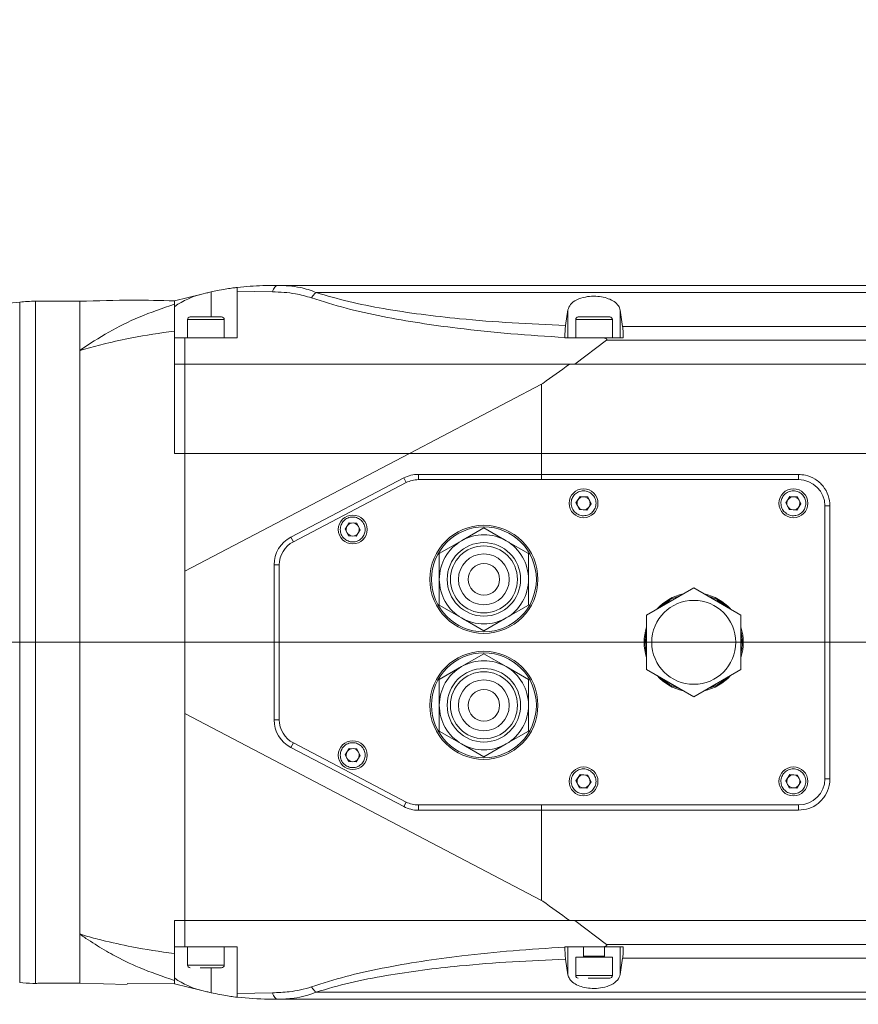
# Model space of a CAD drawing. Header units: millimetres. Extents: x 739 to 2359, y 424 to 1114.
# Tile 14 of 64: x 1825 to 1841, y 673 to 692. Entities that reach past the tile are written whole.
import ezdxf

# ---------------------------------------------------------------- set-up
doc = ezdxf.new("R2010")
doc.units = ezdxf.units.MM
doc.header["$PDSIZE"] = -1
doc.layers.add('5', color=7, linetype='Continuous', lineweight=35)
doc.styles.get("Standard").update_dxf_attribs({"font": 'times.ttf'})
doc.dimstyles.new('ISO-25', dxfattribs={"dimtxt": 3.5, "dimasz": 2.5, "dimexe": 1.25, "dimexo": 0.625, "dimtad": 1, "dimdec": 0, "dimlfac": 8, "dimtxsty": 'Standard', "dimcen": 2.5, "dimadec": 0, "dimazin": 0, "dimtfac": 1, "dimtmove": 0, "dimatfit": 3, "dimfxl": 1, "dimarcsym": 0})

# ---------------------------------------------------------------- blocks, each defined once
blk = doc.blocks.new('*D96')
at = {"color": 0, "lineweight": -2}
for start, end in [(92.09, 167.1649), (2.8351, 77.8319)]:
    blk.add_arc((1795.564, 679.901), 48.508, start, end, dxfattribs=at)
at = {"color": 0}
for points in [[(1747.876, 690.756), (1748.66, 690.598), (1747.793, 688.325)], [(1843.613, 682.291), (1844.413, 682.31), (1844.072, 679.901)]]:
    blk.add_solid(points, dxfattribs=at)
at = {"layer": 'Defpoints', "color": 0}
for p in [(1776.351, 724.442), (1687.986, 698.87), (1772.469, 679.901), (1795.564, 679.901), (1904.802, 679.901)]:
    blk.add_point(p, dxfattribs=at)
at = {"color": 0, "lineweight": 5, "insert": (1795.319, 730.01), "char_height": 3.5, "attachment_point": 1}
blk.add_mtext('170%%d', dxfattribs=at)
blk = doc.blocks.new('*D97')
at = {"color": 0, "lineweight": -2}
for start, end in [(282.2141, 357.1469), (192.8531, 267.865)]:
    blk.add_arc((1795.564, 679.901), 48.202, start, end, dxfattribs=at)
at = {"color": 0}
for points in [[(1844.106, 677.492), (1843.307, 677.512), (1843.766, 679.901)], [(1748.962, 669.258), (1748.178, 669.099), (1748.094, 671.531)]]:
    blk.add_solid(points, dxfattribs=at)
at = {"layer": 'Defpoints', "color": 0}
for p in [(1780.031, 679.901), (1795.564, 679.901), (1875.222, 679.901), (1687.986, 660.932), (1776.472, 635.641)]:
    blk.add_point(p, dxfattribs=at)
at = {"color": 0, "lineweight": 5, "insert": (1795.292, 633.668), "char_height": 3.5, "attachment_point": 1}
blk.add_mtext('170%%d', dxfattribs=at)
blk = doc.blocks.new('*D108')
at = {"color": 0, "lineweight": -2}
for p, q in [((1933.999, 740.37), (1910.464, 730.09)), ((1795.564, 679.901), (1908.265, 729.129))]:
    blk.add_line(p, q, dxfattribs=at)
at = {"color": 0}
blk.add_solid([(1910.304, 730.456), (1910.624, 729.723), (1908.265, 729.129)], dxfattribs=at)
at = {"layer": 'Defpoints', "color": 0}
for p in [(1908.265, 729.129), (1795.564, 679.901)]:
    blk.add_point(p, dxfattribs=at)
at = {"color": 0, "lineweight": 5, "insert": (1922.179, 738.818), "char_height": 3.5, "attachment_point": 5, "rotation": 23.5958}
blk.add_mtext('R1142.38', dxfattribs=at)
blk = doc.blocks.new('*D175')
at = {"color": 0, "lineweight": -2}
for p, q in [((1795.564, 679.901), (1818.401, 662.469)), ((1845.546, 641.747), (1820.388, 660.952))]:
    blk.add_line(p, q, dxfattribs=at)
at = {"color": 0}
blk.add_solid([(1820.641, 661.283), (1820.135, 660.621), (1818.401, 662.469)], dxfattribs=at)
at = {"layer": 'Defpoints', "color": 0}
for p in [(1795.564, 679.901), (1818.401, 662.469)]:
    blk.add_point(p, dxfattribs=at)
at = {"color": 0, "insert": (1842.166, 647.354), "char_height": 3.5, "attachment_point": 5, "rotation": 322.6435}
blk.add_mtext('R230', dxfattribs=at)

msp = doc.modelspace()

# ---------------------------------------------------------------- linework, layer by layer
at = {"color": 8, "linetype": 'Continuous', "lineweight": 5}
for p, q in [((1828.231374, 686.101312), (1828.231374, 686.578631)), ((1824.582716, 673.416676), (1824.582716, 686.385948)), ((1824.885942, 686.401312), (1824.885942, 673.402342)), ((1828.481374, 686.051312), (1827.78141, 686.051312)), ((1835.881374, 686.051312), (1835.18141, 686.051312)), ((1835.331374, 673.921312), (1835.731374, 673.921312)), ((1827.781374, 673.751312), (1828.481374, 673.751312)), ((1828.231374, 673.223993), (1828.231374, 673.701312)), ((1835.181374, 673.551312), (1835.881374, 673.551312))]:
    msp.add_line(p, q, dxfattribs=at)
at = {"color": 7, "linetype": 'Continuous', "lineweight": 5}
for p, q in [((1828.731374, 686.595775), (1828.731374, 686.665085)), ((1828.731374, 686.595775), (1828.731374, 685.701312)), ((1829.399897, 686.581098), (1828.731374, 686.595775)), ((1829.332175, 686.701312), (1829.498774, 686.701312)), ((1825.731374, 686.401312), (1824.885942, 686.401312)), ((1825.731374, 686.401312), (1825.731374, 673.403043)), ((1825.731374, 685.463563), (1825.731374, 686.401312)), ((1827.531374, 686.408703), (1828.053791, 686.536089)), ((1827.531374, 686.301979), (1827.531374, 686.408703)), ((1828.053791, 686.536089), (1828.147675, 686.558982)), ((1827.531374, 686.298703), (1827.538609, 686.303743)), ((1827.538609, 686.303743), (1827.531374, 686.301979)), ((1827.531374, 686.298703), (1827.531374, 686.301979)), ((1827.531374, 686.298703), (1827.531374, 685.848232)), ((1834.9887, 685.941209), (1835.033276, 686.235304)), ((1835.033276, 686.235304), (1835.033276, 685.701312)), ((1836.029471, 686.23198), (1836.076426, 685.921889)), ((1836.029471, 686.23198), (1836.029471, 685.701312)), ((1827.781374, 686.051312), (1827.781374, 685.701312)), ((1828.481374, 685.701312), (1828.481374, 686.051312)), ((1835.181374, 686.051312), (1835.181374, 685.701312)), ((1835.881374, 685.701312), (1835.881374, 686.051312)), ((1836.076426, 685.921889), (1844.978254, 685.921889)), ((1827.531374, 685.201312), (1827.531374, 685.701312)), ((1827.731374, 685.701312), (1827.531374, 685.701312)), ((1828.731374, 685.701312), (1827.73137, 685.701312)), ((1835.727712, 685.701312), (1834.975646, 685.701312)), ((1835.767711, 685.662081), (1835.163025, 685.201312)), ((1835.727712, 685.701312), (1836.089315, 685.701312)), ((1855.638871, 685.662081), (1835.767711, 685.662081)), ((1825.731374, 674.339061), (1825.731374, 685.463563)), ((1827.731374, 685.201312), (1827.531374, 685.201312)), ((1827.531374, 685.201312), (1827.731374, 685.201312)), ((1828.135531, 685.201312), (1827.73132, 685.201312)), ((1828.135531, 685.201312), (1835.061385, 685.201312)), ((1835.061385, 685.201312), (1855.638871, 685.201312)), ((1855.638871, 685.201312), (1835.163025, 685.201312)), ((1834.531374, 684.818468), (1832.014592, 683.501312)), ((1834.531374, 684.818468), (1834.531374, 683.501312)), ((1827.731374, 683.501312), (1827.531374, 683.501312)), ((1827.531374, 683.501312), (1827.731374, 683.501312)), ((1832.014592, 683.501312), (1827.731374, 683.501312)), ((1832.014592, 683.501312), (1827.731374, 681.259693)), ((1827.731374, 683.501312), (1832.014592, 683.501312)), ((1834.531374, 683.501312), (1832.014592, 683.501312)), ((1845.36444, 683.501312), (1834.531374, 683.501312)), ((1834.531374, 683.501312), (1834.531374, 683.101312)), ((1829.753161, 681.907277), (1831.90399, 683.032911)), ((1831.90399, 683.032911), (1831.950359, 682.944312)), ((1832.182202, 683.101312), (1832.182202, 683.001312)), ((1832.182202, 683.101312), (1834.531374, 683.101312)), ((1839.431374, 683.001312), (1832.1823, 683.001312)), ((1834.531374, 683.101312), (1834.531374, 683.001312)), ((1834.531374, 683.101312), (1839.428555, 683.101312)), ((1829.79953, 681.818677), (1831.950359, 682.944312)), ((1831.95046, 682.944313), (1829.799534, 681.818651)), ((1835.2662, 682.680097), (1835.187255, 682.559263)), ((1835.410318, 682.672147), (1835.2662, 682.680097)), ((1835.475492, 682.543361), (1835.410318, 682.672147)), ((1839.2662, 682.680097), (1839.187255, 682.559263)), ((1839.410318, 682.672147), (1839.2662, 682.680097)), ((1839.475492, 682.543361), (1839.410318, 682.672147)), ((1835.187255, 682.559263), (1835.252429, 682.430477)), ((1835.396548, 682.422526), (1835.475492, 682.543361)), ((1839.187255, 682.559263), (1839.252429, 682.430477)), ((1839.396548, 682.422526), (1839.475492, 682.543361)), ((1839.931374, 677.301312), (1839.931374, 682.501312)), ((1839.931374, 682.501312), (1840.02821, 682.501312)), ((1840.02821, 682.501312), (1840.02821, 677.301312)), ((1835.252429, 682.430477), (1835.396548, 682.422526)), ((1839.252429, 682.430477), (1839.396548, 682.422526)), ((1830.8662, 682.180097), (1830.787255, 682.059263)), ((1830.787255, 682.059263), (1830.852429, 681.930477)), ((1831.010318, 682.172147), (1830.8662, 682.180097)), ((1831.075492, 682.043361), (1831.010318, 682.172147)), ((1833.431374, 682.082807), (1833.006374, 681.837434)), ((1833.856374, 681.837434), (1833.431374, 682.082807)), ((1829.753161, 681.907277), (1829.79953, 681.818677)), ((1830.852429, 681.930477), (1830.996548, 681.922526)), ((1830.996548, 681.922526), (1831.075492, 682.043361)), ((1833.006374, 681.837434), (1832.581374, 681.59206)), ((1834.281374, 681.59206), (1833.856374, 681.837434)), ((1832.581374, 681.59206), (1832.581374, 681.101312)), ((1834.281374, 681.101312), (1834.281374, 681.59206)), ((1829.431374, 681.375678), (1829.531374, 681.375678)), ((1829.431374, 678.426946), (1829.431374, 681.375678)), ((1829.531374, 681.375649), (1829.531374, 678.426975)), ((1827.731374, 681.259693), (1827.731374, 678.542931)), ((1832.581374, 681.101312), (1832.581374, 680.610564)), ((1834.281374, 680.610564), (1834.281374, 681.101312)), ((1837.431374, 680.940542), (1836.531374, 680.420927)), ((1838.331374, 680.420927), (1837.431374, 680.940542)), ((1832.581374, 680.610564), (1833.006374, 680.36519)), ((1833.856374, 680.36519), (1834.281374, 680.610564)), ((1836.531374, 680.420927), (1836.531374, 679.381697)), ((1838.331374, 679.381697), (1838.331374, 680.420927)), ((1833.006374, 680.36519), (1833.431374, 680.119817)), ((1833.431374, 680.119817), (1833.856374, 680.36519)), ((1833.431374, 679.682807), (1833.006374, 679.437434)), ((1833.856374, 679.437434), (1833.431374, 679.682807)), ((1833.006374, 679.437434), (1832.581374, 679.19206)), ((1834.281374, 679.19206), (1833.856374, 679.437434)), ((1836.531374, 679.381697), (1837.431374, 678.862081)), ((1837.431374, 678.862081), (1838.331374, 679.381697)), ((1832.581374, 679.19206), (1832.581374, 678.701312)), ((1834.281374, 678.701312), (1834.281374, 679.19206)), ((1832.581374, 678.701312), (1832.581374, 678.210564)), ((1834.281374, 678.210564), (1834.281374, 678.701312)), ((1827.731374, 678.542931), (1834.531374, 674.984156)), ((1829.431374, 678.426946), (1829.531374, 678.426946)), ((1832.581374, 678.210564), (1833.006374, 677.96519)), ((1833.856374, 677.96519), (1834.281374, 678.210564)), ((1829.753161, 677.895347), (1829.79953, 677.983947)), ((1831.950359, 676.858312), (1829.79953, 677.983947)), ((1829.799534, 677.983973), (1831.95046, 676.85831)), ((1833.006374, 677.96519), (1833.431374, 677.719817)), ((1833.431374, 677.719817), (1833.856374, 677.96519)), ((1831.90399, 676.769713), (1829.753161, 677.895347)), ((1830.8662, 677.880097), (1830.787255, 677.759263)), ((1830.787255, 677.759263), (1830.852429, 677.630477)), ((1831.010318, 677.872147), (1830.8662, 677.880097)), ((1830.996548, 677.622526), (1831.075492, 677.743361)), ((1831.075492, 677.743361), (1831.010318, 677.872147)), ((1830.852429, 677.630477), (1830.996548, 677.622526)), ((1835.2662, 677.380097), (1835.187255, 677.259263)), ((1835.410318, 677.372147), (1835.2662, 677.380097)), ((1835.475492, 677.243361), (1835.410318, 677.372147)), ((1839.2662, 677.380097), (1839.187255, 677.259263)), ((1839.410318, 677.372147), (1839.2662, 677.380097)), ((1839.475492, 677.243361), (1839.410318, 677.372147)), ((1835.187255, 677.259263), (1835.252429, 677.130477)), ((1835.396548, 677.122526), (1835.475492, 677.243361)), ((1839.187255, 677.259263), (1839.252429, 677.130477)), ((1839.396548, 677.122526), (1839.475492, 677.243361)), ((1839.931374, 677.301312), (1840.02821, 677.301312)), ((1835.252429, 677.130477), (1835.396548, 677.122526)), ((1839.252429, 677.130477), (1839.396548, 677.122526)), ((1831.950359, 676.858312), (1831.90399, 676.769713)), ((1832.182202, 676.801312), (1832.182202, 676.701312)), ((1834.531374, 676.701312), (1832.182202, 676.701312)), ((1832.1823, 676.801312), (1839.431374, 676.801312)), ((1834.531374, 676.801312), (1834.531374, 676.701312)), ((1839.428555, 676.701312), (1834.531374, 676.701312)), ((1834.531374, 676.701312), (1834.531374, 674.984156)), ((1827.531374, 674.101312), (1827.531374, 674.601312)), ((1827.531374, 674.601312), (1827.731374, 674.601312)), ((1827.731374, 674.601312), (1827.531374, 674.601312)), ((1827.531374, 673.971918), (1827.531374, 674.601312)), ((1827.73132, 674.601312), (1828.135531, 674.601312)), ((1835.061385, 674.601312), (1828.135531, 674.601312)), ((1855.638871, 674.601312), (1835.061385, 674.601312)), ((1835.163025, 674.601312), (1835.767711, 674.140542)), ((1835.163025, 674.601312), (1855.638871, 674.601312)), ((1825.731374, 673.403037), (1825.731374, 674.339061)), ((1827.531374, 674.101312), (1827.731374, 674.101312)), ((1827.73137, 674.101312), (1828.731374, 674.101312)), ((1827.781374, 674.101312), (1827.781374, 673.751312)), ((1828.481374, 673.751312), (1828.481374, 674.101312)), ((1828.731374, 674.101312), (1828.731374, 673.206849)), ((1834.975646, 674.101312), (1835.727712, 674.101312)), ((1835.033276, 673.56732), (1835.033276, 674.101312)), ((1835.331374, 674.101312), (1835.331374, 673.921312)), ((1836.089315, 674.101312), (1835.727712, 674.101312)), ((1835.731374, 673.921312), (1835.731374, 674.101312)), ((1835.767711, 674.140542), (1855.638871, 674.140542)), ((1836.029471, 673.570644), (1836.029471, 674.101312)), ((1827.531374, 673.954417), (1827.531374, 673.503921)), ((1835.033276, 673.56732), (1834.9887, 673.861414)), ((1835.181374, 673.901312), (1835.181374, 673.551312)), ((1835.181374, 673.901312), (1835.881374, 673.901312)), ((1835.881374, 673.551312), (1835.881374, 673.901312)), ((1836.076426, 673.880735), (1836.029471, 673.570644)), ((1844.978254, 673.880735), (1836.076426, 673.880735)), ((1827.531374, 673.503921), (1827.538609, 673.498881)), ((1827.531374, 673.503921), (1827.531374, 673.500645)), ((1827.531374, 673.500645), (1827.538609, 673.498881)), ((1827.531374, 673.393921), (1827.531374, 673.500645)), ((1827.531374, 673.411167), (1827.531374, 673.45937)), ((1824.981374, 673.403043), (1825.731374, 673.403043)), ((1826.631374, 673.382387), (1825.731374, 673.403045)), ((1826.631374, 673.382387), (1826.631374, 673.382388)), ((1826.631432, 673.397903), (1827.542217, 673.394453)), ((1828.053791, 673.266534), (1827.531374, 673.393921)), ((1828.147675, 673.243642), (1828.053791, 673.266534)), ((1828.731374, 673.206849), (1829.399897, 673.221526)), ((1829.498774, 673.101312), (1829.332175, 673.101312))]:
    msp.add_line(p, q, dxfattribs=at)
at = {"color": 8, "linetype": 'Continuous', "lineweight": 5, "flags": 128}
for points in [[(1837.063646, 680.728235), (1836.992175, 680.692596), (1836.899101, 680.633235)], [(1837.963646, 680.633235), (1837.870572, 680.692596), (1837.799101, 680.728235)], [(1836.531374, 679.996312), (1836.527535, 679.947149), (1836.531374, 679.806312)], [(1838.331374, 679.806312), (1838.335212, 679.947149), (1838.331374, 679.996312)], [(1836.899101, 679.169389), (1836.914376, 679.158521), (1837.063646, 679.074389)], [(1837.799101, 679.074389), (1837.948371, 679.158521), (1837.963646, 679.169389)]]:
    msp.add_lwpolyline(points, dxfattribs=at)
at = {"color": 7, "linetype": 'Continuous', "lineweight": 5}
for centre, radius in [((1835.331374, 682.551312), 0.275), ((1839.331374, 682.551312), 0.275), ((1830.931374, 682.051312), 0.275), ((1833.431374, 681.101312), 1.03), ((1833.431374, 681.101312), 1), ((1833.431374, 681.101312), 0.7), ((1833.431374, 681.101312), 0.63865), ((1833.431374, 681.101312), 0.485), ((1833.431374, 681.101312), 0.3), ((1837.431374, 679.901312), 0.8), ((1833.431374, 678.701312), 1.03), ((1833.431374, 678.701312), 1), ((1833.431374, 678.701312), 0.7), ((1833.431374, 678.701312), 0.63865), ((1833.431374, 678.701312), 0.485), ((1833.431374, 678.701312), 0.3), ((1830.931374, 677.751312), 0.275), ((1835.331374, 677.251312), 0.275), ((1839.331374, 677.251312), 0.275)]:
    msp.add_circle(centre, radius, dxfattribs=at)
for centre, radius, start, end in [((1829.332175, 681.701312), 5, 102.718445, 103.7036483), ((1820.231374, 729.215952), 43.050475, 264, 275.8010983), ((1824.885942, 683.401312), 3, 90, 95.8010983), ((1827.831374, 686.051312), 0.05, 90, 180), ((1828.431374, 686.051312), 0.05, 0, 90), ((1835.231374, 686.051312), 0.05, 90, 180), ((1835.831374, 686.051312), 0.05, 0, 90), ((1832.182202, 682.501312), 0.6, 90, 117.6252763), ((1832.182202, 682.501312), 0.5, 90, 117.6252763), ((1832.1823, 682.501312), 0.5, 90, 117.6247989), ((1840.317531, 683.076332), 0.889327, 178.3904188, 184.8389784), ((1839.431374, 682.501312), 0.5, 0, 90), ((1835.331374, 682.551312), 0.125, 86.8423804, 146.8423804), ((1835.331374, 682.551312), 0.125, 26.8423804, 86.8423804), ((1839.331374, 682.551312), 0.125, 86.8423804, 146.8423804), ((1839.331374, 682.551312), 0.125, 26.8423804, 86.8423804), ((1835.331374, 682.551312), 0.125, 146.8423804, 206.8423804), ((1835.331374, 682.551312), 0.125, 206.8423804, 266.8423804), ((1835.331374, 682.551312), 0.125, 266.8423804, 326.8423804), ((1835.331374, 682.551312), 0.125, 326.8423804, 26.8423804), ((1839.331374, 682.551312), 0.125, 146.8423804, 206.8423804), ((1839.331374, 682.551312), 0.125, 206.8423804, 266.8423804), ((1839.331374, 682.551312), 0.125, 266.8423804, 326.8423804), ((1839.331374, 682.551312), 0.125, 326.8423804, 26.8423804), ((1830.931374, 682.051312), 0.125, 146.8423804, 206.8423804), ((1830.931374, 682.051312), 0.125, 86.8423804, 146.8423804), ((1830.931374, 682.051312), 0.125, 26.8423804, 86.8423804), ((1830.931374, 682.051312), 0.125, 326.8423804, 26.8423804), ((1830.031374, 681.375678), 0.6, 117.6252763, 180), ((1830.931374, 682.051312), 0.125, 206.8423804, 266.8423804), ((1830.931374, 682.051312), 0.125, 266.8423804, 326.8423804), ((1833.431374, 681.101312), 0.85, 60, 120), ((1830.031374, 681.375678), 0.5, 117.6252763, 180), ((1830.031374, 681.375649), 0.5, 117.6247989, 180), ((1833.431374, 681.101312), 0.85, 120, 180), ((1833.431374, 681.101312), 0.85, 0, 60), ((1833.431374, 681.101312), 0.85, 180, 240), ((1833.431374, 681.101312), 0.85, 300, 0), ((1837.431374, 679.901312), 0.925, 106.6488157, 133.3511843), ((1837.431374, 679.901312), 0.925, 46.6488157, 73.3511843), ((1833.431374, 681.101312), 0.85, 240, 300), ((1837.431374, 679.901312), 0.925, 166.6488157, 193.3511843), ((1837.431374, 679.901312), 0.925, 346.6488157, 13.3511843), ((1833.431374, 678.701312), 0.85, 120, 180), ((1833.431374, 678.701312), 0.85, 60, 120), ((1833.431374, 678.701312), 0.85, 0, 60), ((1837.431374, 679.901312), 0.925, 226.6488157, 253.3511843), ((1837.431374, 679.901312), 0.925, 286.6488157, 313.3511843), ((1833.431374, 678.701312), 0.85, 180, 240), ((1833.431374, 678.701312), 0.85, 300, 0), ((1830.031374, 678.426946), 0.6, 180, 242.3747237), ((1830.031374, 678.426975), 0.5, 180, 242.3752011), ((1833.431374, 678.701312), 0.85, 240, 300), ((1830.931374, 677.751312), 0.125, 146.8423804, 206.8423804), ((1830.931374, 677.751312), 0.125, 86.8423804, 146.8423804), ((1830.931374, 677.751312), 0.125, 26.8423804, 86.8423804), ((1830.931374, 677.751312), 0.125, 326.8423804, 26.8423804), ((1830.931374, 677.751312), 0.125, 206.8423804, 266.8423804), ((1830.931374, 677.751312), 0.125, 266.8423804, 326.8423804), ((1835.331374, 677.251312), 0.125, 86.8423804, 146.8423804), ((1835.331374, 677.251312), 0.125, 26.8423804, 86.8423804), ((1839.331374, 677.251312), 0.125, 86.8423804, 146.8423804), ((1839.331374, 677.251312), 0.125, 26.8423804, 86.8423804), ((1835.331374, 677.251312), 0.125, 146.8423804, 206.8423804), ((1835.331374, 677.251312), 0.125, 206.8423804, 266.8423804), ((1835.331374, 677.251312), 0.125, 266.8423804, 326.8423804), ((1835.331374, 677.251312), 0.125, 326.8423804, 26.8423804), ((1839.331374, 677.251312), 0.125, 146.8423804, 206.8423804), ((1839.331374, 677.251312), 0.125, 206.8423804, 266.8423804), ((1839.331374, 677.251312), 0.125, 266.8423804, 326.8423804), ((1839.431374, 677.301312), 0.5, 270, 0), ((1839.331374, 677.251312), 0.125, 326.8423804, 26.8423804), ((1832.182202, 677.301312), 0.5, 242.3747237, 270), ((1832.1823, 677.301312), 0.5, 242.3752011, 270), ((1832.182202, 677.301312), 0.6, 242.3747237, 270), ((1840.317531, 676.726292), 0.889327, 175.1610216, 181.6095812), ((1835.311374, 673.921312), 0.02, 270, 360), ((1835.751374, 673.921312), 0.02, 180, 270), ((1827.831374, 673.751312), 0.05, 180, 270), ((1828.431374, 673.751312), 0.05, 270, 360), ((1835.231374, 673.551312), 0.05, 180, 270), ((1835.831374, 673.551312), 0.05, 270, 360), ((1824.885942, 676.401312), 3, 264.1989017, 268.9918127), ((1829.332175, 678.101312), 5, 256.2963517, 257.281555)]:
    msp.add_arc(centre, radius, start, end, dxfattribs=at)
at = {"color": 8, "linetype": 'Continuous', "lineweight": 5}
for start, end in [(102.2472098, 137.7527902), (42.2472098, 77.7527902), (162.2472098, 197.7527902), (342.2472098, 17.7527902), (222.2472098, 257.7527902), (282.2472098, 317.7527902)]:
    msp.add_arc((1837.431374, 679.901312), 0.945, start, end, dxfattribs=at)
at = {"color": 7, "linetype": 'Continuous', "lineweight": 5}
for centre, major_axis, ratio, start_param, end_param in [((1828.409141, 685.078788), (1.477403, 0.360252), 0.986393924, 1.570796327, 1.944788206), ((1835.497528, 685.251316), (0.022242, 6.853623), 0.076523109, 1.504080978, 1.505339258), ((1835.497528, 674.551308), (-0.022242, 6.853623), 0.076523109, 1.636253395, 1.637511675), ((1828.409141, 674.723836), (-1.477403, 0.360252), 0.986393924, 1.196804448, 1.570796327)]:
    msp.add_ellipse(centre, major_axis=major_axis, ratio=ratio, start_param=start_param, end_param=end_param, dxfattribs=at)
for points, knots in [([(1828.731374, 686.665085), (1828.725918, 686.664439), (1828.715007, 686.663147), (1828.630032, 686.652169), (1828.505205, 686.633092), (1828.364497, 686.607675), (1828.270537, 686.587175), (1828.231374, 686.578631)], [0, 0, 0, 0, 0.211486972, 0.422966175, 0.634698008, 0.847738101, 1, 1, 1, 1]), ([(1829.332175, 686.701312), (1829.330568, 686.701311), (1829.2925, 686.701298), (1829.090367, 686.699316), (1828.892925, 686.680489), (1828.731374, 686.665085)], [0, 0, 0, 0, 0.007947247, 0.18827606, 1, 1, 1, 1]), ([(1830.146799, 686.467173), (1830.04529, 686.495606), (1829.874597, 686.543417), (1829.62172, 686.57215), (1829.473872, 686.578114), (1829.399897, 686.581098)], [0, 0, 0, 0, 0.423004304, 0.711306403, 1, 1, 1, 1]), ([(1829.498772, 686.701312), (1829.498774, 686.701312), (1829.571891, 686.701312), (1829.717567, 686.695425), (1829.96611, 686.661215), (1830.136484, 686.611131), (1830.230859, 686.567338), (1830.23086, 686.567337)], [0, 0, 0, 0, 0.000006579, 0.285062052, 0.571790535, 0.999993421, 1, 1, 1, 1]), ([(1829.498773, 686.701312), (1830.941375, 686.701312), (1833.826586, 686.701312), (1838.156614, 686.701312), (1842.485075, 686.701312), (1846.808279, 686.701312), (1851.123672, 686.701312), (1853.990604, 686.701312), (1855.424066, 686.701312)], [0, 0, 0, 0, 0.166632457, 0.333265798, 0.500005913, 0.666742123, 0.833371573, 1, 1, 1, 1]), ([(1830.146813, 686.467197), (1830.159985, 686.487716), (1830.186331, 686.528753), (1830.216017, 686.554485), (1830.23086, 686.56735)], [0, 0, 0, 0, 0.499999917, 1, 1, 1, 1]), ([(1855.484816, 686.567337), (1854.088121, 686.567338), (1851.294731, 686.567339), (1847.091266, 686.567341), (1842.881175, 686.567343), (1838.665899, 686.567345), (1834.44803, 686.567347), (1831.636599, 686.567348), (1830.230884, 686.567349)], [0, 0, 0, 0, 0.166666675, 0.333333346, 0.500000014, 0.666666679, 0.833333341, 1, 1, 1, 1]), ([(1830.230908, 686.567349), (1830.436503, 686.507282), (1830.847962, 686.387068), (1831.527098, 686.254853), (1832.233908, 686.147385), (1833.052587, 686.056028), (1833.971499, 685.983139), (1834.649089, 685.955208), (1834.9887, 685.941209)], [0, 0, 0, 0, 0.144493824, 0.289177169, 0.439949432, 0.590782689, 0.794898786, 1, 1, 1, 1]), ([(1825.731374, 686.401312), (1826.067396, 686.411349), (1826.667368, 686.429269), (1827.267399, 686.414841), (1827.531374, 686.408494)], [0, 0, 0, 0, 0.560064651, 1, 1, 1, 1]), ([(1827.531374, 686.395599), (1827.531374, 686.388969), (1827.531374, 686.377047), (1827.531374, 686.353631), (1827.531374, 686.343236)], [0, 0, 0, 0, 0.556095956, 1, 1, 1, 1]), ([(1834.975717, 685.709917), (1834.632536, 685.731956), (1833.944625, 685.776133), (1833.020559, 685.871603), (1832.205018, 685.982553), (1831.494113, 686.107443), (1830.794528, 686.260192), (1830.362621, 686.398226), (1830.146813, 686.467196)], [0, 0, 0, 0, 0.2033086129, 0.4075347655, 0.5532566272, 0.6989263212, 0.8495651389, 1, 1, 1, 1]), ([(1835.033276, 686.235304), (1835.0454, 686.270864), (1835.069691, 686.342109), (1835.190756, 686.430543), (1835.352045, 686.485561), (1835.52154, 686.502406), (1835.675567, 686.489137), (1835.81089, 686.452222), (1835.924038, 686.393039), (1836.004088, 686.31698), (1836.021194, 686.259698), (1836.029471, 686.23198)], [0, 0, 0, 0, 0.135255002, 0.270986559, 0.392781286, 0.49654311, 0.58984748, 0.682539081, 0.782347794, 0.894678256, 1, 1, 1, 1]), ([(1825.731374, 685.463563), (1825.732445, 685.464314), (1825.91028, 685.588976), (1826.275803, 685.821115), (1826.873187, 686.121769), (1827.304534, 686.266909), (1827.531374, 686.343236)], [0, 0, 0, 0, 0.0019401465, 0.32220145, 0.6435534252, 1, 1, 1, 1]), ([(1827.531374, 686.343236), (1827.531374, 686.333344), (1827.531374, 686.313269), (1827.531374, 686.210505), (1827.531374, 686.055861), (1827.531374, 685.906625), (1827.531374, 685.830731)], [0, 0, 0, 0, 0.243882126, 0.494876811, 0.743120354, 1, 1, 1, 1]), ([(1828.431342, 686.101312), (1828.426769, 686.101312), (1828.419708, 686.101312), (1828.381353, 686.101312), (1828.341908, 686.101312), (1828.29361, 686.101312), (1828.223183, 686.101312), (1828.126938, 686.101312), (1828.031246, 686.101312), (1827.961861, 686.101312), (1827.914699, 686.101312), (1827.876615, 686.101312), (1827.840271, 686.101312), (1827.834889, 686.101312), (1827.831405, 686.101312)], [0, 0, 0, 0, 0.1197214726, 0.184832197, 0.2499999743, 0.3151107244, 0.3802785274, 0.5, 0.6197214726, 0.684832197, 0.7499999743, 0.8151107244, 0.8802785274, 1, 1, 1, 1]), ([(1835.831342, 686.101312), (1835.826769, 686.101312), (1835.819708, 686.101312), (1835.781353, 686.101312), (1835.741908, 686.101312), (1835.69361, 686.101312), (1835.623183, 686.101312), (1835.526938, 686.101312), (1835.431246, 686.101312), (1835.361861, 686.101312), (1835.314699, 686.101312), (1835.276615, 686.101312), (1835.240271, 686.101312), (1835.234889, 686.101312), (1835.231405, 686.101312)], [0, 0, 0, 0, 0.1197214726, 0.184832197, 0.2499999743, 0.3151107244, 0.3802785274, 0.5, 0.6197214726, 0.684832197, 0.7499999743, 0.8151107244, 0.8802785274, 1, 1, 1, 1]), ([(1827.531374, 685.830731), (1827.531093, 685.830695), (1827.257493, 685.796386), (1826.818471, 685.728601), (1826.259457, 685.607196), (1825.939261, 685.523764), (1825.777328, 685.477001), (1825.740474, 685.466221), (1825.73266, 685.463939), (1825.731374, 685.463563)], [0, 0, 0, 0, 0.000455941, 0.444224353, 0.722593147, 0.937252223, 0.986681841, 0.997807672, 1, 1, 1, 1]), ([(1827.531374, 685.830731), (1827.531374, 685.627004), (1827.531374, 685.3366), (1827.531374, 684.796839), (1827.531374, 684.240091), (1827.531374, 683.748881), (1827.531374, 683.501312)], [0, 0, 0, 0, 0.304074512, 0.433443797, 0.714456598, 1, 1, 1, 1]), ([(1834.9887, 685.941209), (1834.986308, 685.921531), (1834.981523, 685.882175), (1834.977109, 685.797895), (1834.976151, 685.737344), (1834.975717, 685.709917)], [0, 0, 0, 0, 0.353604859, 0.707208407, 1, 1, 1, 1]), ([(1836.089315, 685.701312), (1836.088639, 685.734172), (1836.087288, 685.799891), (1836.082359, 685.875718), (1836.078181, 685.908233), (1836.076426, 685.921889)], [0, 0, 0, 0, 0.367098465, 0.73417276, 1, 1, 1, 1]), ([(1827.73132, 685.201297), (1827.731347, 685.338296), (1827.731381, 685.508591), (1827.731372, 685.66979), (1827.73137, 685.701308)], [0, 0, 0, 0, 0.804481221, 1, 1, 1, 1]), ([(1835.767711, 685.662081), (1835.769206, 685.663326), (1835.771635, 685.665347), (1835.773848, 685.668887), (1835.774591, 685.671995), (1835.77415, 685.675215), (1835.771988, 685.679231), (1835.76366, 685.686982), (1835.748073, 685.694215), (1835.734257, 685.699031), (1835.727712, 685.701312)], [0, 0, 0, 0, 0.083128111, 0.135044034, 0.176471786, 0.218003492, 0.271900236, 0.369252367, 0.701208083, 1, 1, 1, 1]), ([(1827.531374, 683.501312), (1827.531374, 683.651104), (1827.531374, 683.950683), (1827.531374, 684.384488), (1827.531374, 684.805827), (1827.531374, 685.069486), (1827.531374, 685.201312)], [0, 0, 0, 0, 0.247001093, 0.493992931, 0.747004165, 1, 1, 1, 1]), ([(1827.731374, 683.501314), (1827.731381, 683.726171), (1827.731394, 684.081494), (1827.731332, 684.536949), (1827.731299, 684.882677), (1827.731335, 685.096487), (1827.731353, 685.201297)], [0, 0, 0, 0, 0.373705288, 0.590534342, 0.799279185, 1, 1, 1, 1]), ([(1835.061385, 685.201312), (1834.892727, 685.079486), (1834.716057, 684.951872), (1834.539387, 684.824256), (1834.531374, 684.818468)], [0, 0, 0, 0, 0.954642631, 1, 1, 1, 1]), ([(1827.731374, 681.259693), (1827.73136, 681.362604), (1827.731334, 681.5497), (1827.731331, 681.80178), (1827.731391, 682.040512), (1827.731356, 682.278084), (1827.73136, 682.526276), (1827.73138, 682.772113), (1827.731364, 683.017356), (1827.731367, 683.264653), (1827.731371, 683.423461), (1827.731374, 683.501314)], [0, 0, 0, 0, 0.135161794, 0.245727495, 0.331695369, 0.450146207, 0.56034831, 0.662302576, 0.779818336, 0.892060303, 1, 1, 1, 1]), ([(1839.428555, 683.101312), (1839.472848, 683.098391), (1839.584347, 683.091038), (1839.752979, 683.019038), (1839.90504, 682.883335), (1840.008339, 682.703589), (1840.021586, 682.568741), (1840.02821, 682.501312)], [0, 0, 0, 0, 0.141488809, 0.356162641, 0.570773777, 0.785373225, 1, 1, 1, 1]), ([(1835.201474, 682.352484), (1835.178218, 682.371489), (1835.142314, 682.400828), (1835.112136, 682.455863), (1835.09733, 682.502189), (1835.092136, 682.550728), (1835.098436, 682.612724), (1835.12772, 682.684364), (1835.18155, 682.739947), (1835.235789, 682.770626), (1835.282308, 682.785368), (1835.330696, 682.790426), (1835.39322, 682.784905), (1835.434527, 682.763803), (1835.461273, 682.75014)], [0, 0, 0, 0, 0.1197214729, 0.1848246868, 0.2499999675, 0.3151032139, 0.3802785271, 0.5, 0.6197214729, 0.6848246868, 0.7499999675, 0.8151032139, 0.8802785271, 1, 1, 1, 1]), ([(1835.461273, 682.75014), (1835.48453, 682.731135), (1835.520433, 682.701796), (1835.550611, 682.646761), (1835.565418, 682.600435), (1835.570612, 682.551896), (1835.564312, 682.4899), (1835.535027, 682.41826), (1835.481198, 682.362677), (1835.426959, 682.331998), (1835.380439, 682.317256), (1835.332052, 682.312198), (1835.269527, 682.317719), (1835.228221, 682.338821), (1835.201474, 682.352484)], [0, 0, 0, 0, 0.1197214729, 0.1848246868, 0.2499999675, 0.3151032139, 0.3802785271, 0.5, 0.6197214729, 0.6848246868, 0.7499999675, 0.8151032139, 0.8802785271, 1, 1, 1, 1]), ([(1839.201474, 682.352484), (1839.178218, 682.371489), (1839.142314, 682.400828), (1839.112136, 682.455863), (1839.09733, 682.502189), (1839.092136, 682.550728), (1839.098436, 682.612724), (1839.12772, 682.684364), (1839.18155, 682.739947), (1839.235789, 682.770626), (1839.282308, 682.785368), (1839.330696, 682.790426), (1839.39322, 682.784905), (1839.434527, 682.763803), (1839.461273, 682.75014)], [0, 0, 0, 0, 0.1197214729, 0.1848246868, 0.2499999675, 0.3151032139, 0.3802785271, 0.5, 0.6197214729, 0.6848246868, 0.7499999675, 0.8151032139, 0.8802785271, 1, 1, 1, 1]), ([(1839.461273, 682.75014), (1839.48453, 682.731135), (1839.520433, 682.701796), (1839.550611, 682.646761), (1839.565418, 682.600435), (1839.570612, 682.551896), (1839.564312, 682.4899), (1839.535027, 682.41826), (1839.481198, 682.362677), (1839.426959, 682.331998), (1839.380439, 682.317256), (1839.332052, 682.312198), (1839.269527, 682.317719), (1839.228221, 682.338821), (1839.201474, 682.352484)], [0, 0, 0, 0, 0.1197214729, 0.1848246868, 0.2499999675, 0.3151032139, 0.3802785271, 0.5, 0.6197214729, 0.6848246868, 0.7499999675, 0.8151032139, 0.8802785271, 1, 1, 1, 1]), ([(1830.801474, 681.852484), (1830.778218, 681.871489), (1830.742314, 681.900828), (1830.712136, 681.955863), (1830.69733, 682.002189), (1830.692136, 682.050728), (1830.698436, 682.112724), (1830.72772, 682.184364), (1830.78155, 682.239947), (1830.835789, 682.270626), (1830.882308, 682.285368), (1830.930696, 682.290426), (1830.99322, 682.284905), (1831.034527, 682.263803), (1831.061273, 682.25014)], [0, 0, 0, 0, 0.1197214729, 0.1848246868, 0.2499999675, 0.3151032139, 0.3802785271, 0.5, 0.6197214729, 0.6848246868, 0.7499999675, 0.8151032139, 0.8802785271, 1, 1, 1, 1]), ([(1831.061273, 682.25014), (1831.08453, 682.231135), (1831.120433, 682.201796), (1831.150611, 682.146761), (1831.165418, 682.100435), (1831.170612, 682.051896), (1831.164312, 681.9899), (1831.135027, 681.91826), (1831.081198, 681.862677), (1831.026959, 681.831998), (1830.980439, 681.817256), (1830.932052, 681.812198), (1830.869527, 681.817719), (1830.828221, 681.838821), (1830.801474, 681.852484)], [0, 0, 0, 0, 0.1197214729, 0.1848246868, 0.2499999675, 0.3151032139, 0.3802785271, 0.5, 0.6197214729, 0.6848246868, 0.7499999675, 0.8151032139, 0.8802785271, 1, 1, 1, 1]), ([(1827.731353, 674.601327), (1827.731331, 674.76126), (1827.731285, 675.090653), (1827.731393, 675.59062), (1827.731365, 676.080956), (1827.731363, 676.551595), (1827.731386, 676.990978), (1827.731344, 677.405332), (1827.731399, 677.75896), (1827.731303, 678.143025), (1827.731348, 678.395585), (1827.731374, 678.542931)], [0, 0, 0, 0, 0.139323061, 0.286945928, 0.402522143, 0.519849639, 0.641185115, 0.725716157, 0.820298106, 0.895160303, 1, 1, 1, 1]), ([(1830.801474, 677.552484), (1830.778218, 677.571489), (1830.742314, 677.600828), (1830.712136, 677.655863), (1830.69733, 677.702189), (1830.692136, 677.750728), (1830.698436, 677.812724), (1830.72772, 677.884364), (1830.78155, 677.939947), (1830.835789, 677.970626), (1830.882308, 677.985368), (1830.930696, 677.990426), (1830.99322, 677.984905), (1831.034527, 677.963803), (1831.061273, 677.95014)], [0, 0, 0, 0, 0.1197214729, 0.1848246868, 0.2499999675, 0.3151032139, 0.3802785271, 0.5, 0.6197214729, 0.6848246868, 0.7499999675, 0.8151032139, 0.8802785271, 1, 1, 1, 1]), ([(1831.061273, 677.95014), (1831.08453, 677.931135), (1831.120433, 677.901796), (1831.150611, 677.846761), (1831.165418, 677.800435), (1831.170612, 677.751896), (1831.164312, 677.6899), (1831.135027, 677.61826), (1831.081198, 677.562677), (1831.026959, 677.531998), (1830.980439, 677.517256), (1830.932052, 677.512198), (1830.869527, 677.517719), (1830.828221, 677.538821), (1830.801474, 677.552484)], [0, 0, 0, 0, 0.1197214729, 0.1848246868, 0.2499999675, 0.3151032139, 0.3802785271, 0.5, 0.6197214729, 0.6848246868, 0.7499999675, 0.8151032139, 0.8802785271, 1, 1, 1, 1]), ([(1835.201474, 677.052484), (1835.178218, 677.071489), (1835.142314, 677.100828), (1835.112136, 677.155863), (1835.09733, 677.202189), (1835.092136, 677.250728), (1835.098436, 677.312724), (1835.12772, 677.384364), (1835.18155, 677.439947), (1835.235789, 677.470626), (1835.282308, 677.485368), (1835.330696, 677.490426), (1835.39322, 677.484905), (1835.434527, 677.463803), (1835.461273, 677.45014)], [0, 0, 0, 0, 0.1197214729, 0.1848246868, 0.2499999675, 0.3151032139, 0.3802785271, 0.5, 0.6197214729, 0.6848246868, 0.7499999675, 0.8151032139, 0.8802785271, 1, 1, 1, 1]), ([(1835.461273, 677.45014), (1835.48453, 677.431135), (1835.520433, 677.401796), (1835.550611, 677.346761), (1835.565418, 677.300435), (1835.570612, 677.251896), (1835.564312, 677.1899), (1835.535027, 677.11826), (1835.481198, 677.062677), (1835.426959, 677.031998), (1835.380439, 677.017256), (1835.332052, 677.012198), (1835.269527, 677.017719), (1835.228221, 677.038821), (1835.201474, 677.052484)], [0, 0, 0, 0, 0.1197214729, 0.1848246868, 0.2499999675, 0.3151032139, 0.3802785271, 0.5, 0.6197214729, 0.6848246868, 0.7499999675, 0.8151032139, 0.8802785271, 1, 1, 1, 1]), ([(1839.201474, 677.052484), (1839.178218, 677.071489), (1839.142314, 677.100828), (1839.112136, 677.155863), (1839.09733, 677.202189), (1839.092136, 677.250728), (1839.098436, 677.312724), (1839.12772, 677.384364), (1839.18155, 677.439947), (1839.235789, 677.470626), (1839.282308, 677.485368), (1839.330696, 677.490426), (1839.39322, 677.484905), (1839.434527, 677.463803), (1839.461273, 677.45014)], [0, 0, 0, 0, 0.1197214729, 0.1848246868, 0.2499999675, 0.3151032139, 0.3802785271, 0.5, 0.6197214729, 0.6848246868, 0.7499999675, 0.8151032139, 0.8802785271, 1, 1, 1, 1]), ([(1839.461273, 677.45014), (1839.48453, 677.431135), (1839.520433, 677.401796), (1839.550611, 677.346761), (1839.565418, 677.300435), (1839.570612, 677.251896), (1839.564312, 677.1899), (1839.535027, 677.11826), (1839.481198, 677.062677), (1839.426959, 677.031998), (1839.380439, 677.017256), (1839.332052, 677.012198), (1839.269527, 677.017719), (1839.228221, 677.038821), (1839.201474, 677.052484)], [0, 0, 0, 0, 0.1197214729, 0.1848246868, 0.2499999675, 0.3151032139, 0.3802785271, 0.5, 0.6197214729, 0.6848246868, 0.7499999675, 0.8151032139, 0.8802785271, 1, 1, 1, 1]), ([(1840.02821, 677.301312), (1840.025313, 677.257169), (1840.018004, 677.145778), (1839.946244, 676.977094), (1839.810637, 676.824752), (1839.630883, 676.721226), (1839.495995, 676.70795), (1839.428555, 676.701312)], [0, 0, 0, 0, 0.140952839, 0.355686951, 0.57047307, 0.785249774, 1, 1, 1, 1]), ([(1834.531374, 674.984156), (1834.539387, 674.978368), (1834.716057, 674.850752), (1834.892727, 674.723138), (1835.061385, 674.601312)], [0, 0, 0, 0, 0.045357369, 1, 1, 1, 1]), ([(1827.73137, 674.101316), (1827.731372, 674.132862), (1827.731378, 674.228518), (1827.731354, 674.393971), (1827.731332, 674.531643), (1827.73132, 674.601327)], [0, 0, 0, 0, 0.1954909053, 0.5927891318, 1, 1, 1, 1]), ([(1825.731374, 674.339061), (1825.73266, 674.338685), (1825.735461, 674.337866), (1825.744695, 674.335166), (1825.778369, 674.325316), (1825.914171, 674.286059), (1826.232583, 674.201713), (1826.792772, 674.078143), (1827.257352, 674.006384), (1827.53109, 673.971953), (1827.531374, 673.971918)], [0, 0, 0, 0, 0.00219372, 0.004779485, 0.015746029, 0.059569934, 0.235775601, 0.555989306, 0.999540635, 1, 1, 1, 1]), ([(1827.531374, 673.45937), (1827.30459, 673.535544), (1826.90266, 673.670548), (1826.466173, 673.885753), (1826.130913, 674.075464), (1825.931796, 674.201479), (1825.782515, 674.303403), (1825.745728, 674.329012), (1825.736775, 674.335276), (1825.733737, 674.337404), (1825.732444, 674.33831), (1825.731374, 674.339061)], [0, 0, 0, 0, 0.356300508, 0.631470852, 0.726252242, 0.931175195, 0.981856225, 0.994498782, 0.997658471, 0.998061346, 1, 1, 1, 1]), ([(1830.146813, 673.335427), (1830.360412, 673.403753), (1830.787891, 673.540495), (1831.498019, 673.696276), (1832.239506, 673.82603), (1833.073954, 673.937143), (1833.986721, 674.029476), (1834.645547, 674.071598), (1834.975717, 674.092707)], [0, 0, 0, 0, 0.148937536, 0.2980722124, 0.4538592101, 0.6097128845, 0.804407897, 1, 1, 1, 1]), ([(1834.975717, 674.092707), (1834.97629, 674.059555), (1834.977435, 673.993251), (1834.982298, 673.912285), (1834.986706, 673.877259), (1834.9887, 673.861414)], [0, 0, 0, 0, 0.353845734, 0.707699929, 1, 1, 1, 1]), ([(1835.727712, 674.101312), (1835.735902, 674.104131), (1835.747362, 674.108075), (1835.761352, 674.115069), (1835.768399, 674.119749), (1835.77262, 674.124441), (1835.774305, 674.127803), (1835.77454, 674.131107), (1835.773605, 674.13431), (1835.771285, 674.137601), (1835.768951, 674.139522), (1835.767711, 674.140542)], [0, 0, 0, 0, 0.371574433, 0.51995213, 0.67253246, 0.731018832, 0.790072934, 0.830272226, 0.870442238, 0.931145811, 1, 1, 1, 1]), ([(1836.076426, 673.880735), (1836.078825, 673.900467), (1836.083623, 673.939933), (1836.08786, 674.021105), (1836.088887, 674.077708), (1836.089315, 674.101312)], [0, 0, 0, 0, 0.368258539, 0.736550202, 1, 1, 1, 1]), ([(1827.531374, 673.45937), (1827.531374, 673.469257), (1827.531374, 673.489319), (1827.531374, 673.592044), (1827.531374, 673.746693), (1827.531374, 673.895991), (1827.531374, 673.971918)], [0, 0, 0, 0, 0.243761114, 0.494629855, 0.742991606, 1, 1, 1, 1]), ([(1834.9887, 673.861414), (1834.65062, 673.847488), (1833.97303, 673.819577), (1833.063024, 673.747471), (1832.260335, 673.658302), (1831.561292, 673.553598), (1830.87185, 673.421853), (1830.444454, 673.297438), (1830.230908, 673.235275)], [0, 0, 0, 0, 0.204178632, 0.409220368, 0.554602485, 0.699933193, 0.8500739, 1, 1, 1, 1]), ([(1828.020833, 673.701312), (1828.057387, 673.701312), (1828.113822, 673.701312), (1828.192593, 673.701312), (1828.251202, 673.701312), (1828.30501, 673.701312), (1828.364691, 673.701312), (1828.415217, 673.701312), (1828.435137, 673.701312), (1828.431366, 673.701312), (1828.431362, 673.701312)], [0, 0, 0, 0, 0.193146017, 0.298188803, 0.403323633, 0.508366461, 0.613501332, 0.806647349, 0.999793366, 1, 1, 1, 1]), ([(1836.029471, 673.570644), (1836.017304, 673.534933), (1835.992929, 673.463387), (1835.871512, 673.374082), (1835.709735, 673.318009), (1835.53966, 673.300234), (1835.385392, 673.312817), (1835.250285, 673.349138), (1835.137649, 673.407733), (1835.058365, 673.483081), (1835.041439, 673.539911), (1835.033276, 673.56732)], [0, 0, 0, 0, 0.135606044, 0.271679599, 0.393984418, 0.498157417, 0.591606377, 0.684204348, 0.783745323, 0.895697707, 1, 1, 1, 1]), ([(1835.420833, 673.501312), (1835.457387, 673.501312), (1835.513822, 673.501312), (1835.592593, 673.501312), (1835.651202, 673.501312), (1835.70501, 673.501312), (1835.764691, 673.501312), (1835.815217, 673.501312), (1835.835137, 673.501312), (1835.831366, 673.501312), (1835.831362, 673.501312)], [0, 0, 0, 0, 0.193146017, 0.298188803, 0.403323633, 0.508366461, 0.613501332, 0.806647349, 0.999793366, 1, 1, 1, 1]), ([(1824.885942, 673.402342), (1824.87413, 673.402194), (1824.8505, 673.401897), (1824.832842, 673.401817), (1824.833243, 673.401818), (1824.833395, 673.401819)], [0, 0, 0, 0, 0.382698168, 0.765589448, 1, 1, 1, 1]), ([(1824.885942, 673.402342), (1824.899989, 673.402526), (1824.928082, 673.402892), (1824.963104, 673.403041), (1824.98063, 673.403043), (1824.981374, 673.403043)], [0, 0, 0, 0, 0.489160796, 0.978325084, 1, 1, 1, 1]), ([(1829.399897, 673.221526), (1829.507014, 673.226565), (1829.688092, 673.235082), (1829.93855, 673.273239), (1830.07707, 673.314621), (1830.146799, 673.335451)], [0, 0, 0, 0, 0.418346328, 0.707208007, 1, 1, 1, 1]), ([(1830.23086, 673.235274), (1830.216017, 673.248139), (1830.186331, 673.273871), (1830.159985, 673.314908), (1830.146813, 673.335427)], [0, 0, 0, 0, 0.500000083, 1, 1, 1, 1]), ([(1828.231374, 673.223993), (1828.287799, 673.211871), (1828.400689, 673.187617), (1828.551998, 673.16201), (1828.665018, 673.145733), (1828.723316, 673.138511), (1828.72912, 673.137811), (1828.731374, 673.137539)], [0, 0, 0, 0, 0.218589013, 0.437328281, 0.652542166, 0.865072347, 1, 1, 1, 1]), ([(1828.731374, 673.137539), (1828.731374, 673.151869), (1828.731374, 673.171383), (1828.731374, 673.199404), (1828.731374, 673.206849)], [0, 0, 0, 0, 0.734306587, 1, 1, 1, 1]), ([(1828.731374, 673.137539), (1828.929115, 673.119523), (1829.128441, 673.101362), (1829.330568, 673.101312), (1829.332175, 673.101312)], [0, 0, 0, 0, 0.992050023, 1, 1, 1, 1]), ([(1830.23086, 673.235287), (1830.230859, 673.235286), (1830.165224, 673.204829), (1830.028478, 673.158209), (1829.783395, 673.111749), (1829.604885, 673.101312), (1829.498774, 673.101312), (1829.498772, 673.101312)], [0, 0, 0, 0, 0.000006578, 0.297737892, 0.586397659, 0.999993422, 1, 1, 1, 1]), ([(1855.424066, 673.101312), (1853.990615, 673.101312), (1851.123693, 673.101312), (1846.8083, 673.101312), (1842.485096, 673.101312), (1838.156634, 673.101312), (1833.826606, 673.101312), (1830.941385, 673.101312), (1829.498773, 673.101312)], [0, 0, 0, 0, 0.166627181, 0.333256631, 0.499994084, 0.666733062, 0.83336635, 1, 1, 1, 1]), ([(1830.230884, 673.235275), (1831.636599, 673.235276), (1834.44803, 673.235277), (1838.665899, 673.235279), (1842.881175, 673.235281), (1847.091266, 673.235283), (1851.294731, 673.235285), (1854.088121, 673.235286), (1855.484816, 673.235287)], [0, 0, 0, 0, 0.166666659, 0.333333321, 0.499999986, 0.666666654, 0.833333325, 1, 1, 1, 1])]:
    msp.add_open_spline(points, degree=3, knots=knots, dxfattribs=at)
for points in [[(1829.399897, 686.581098), (1829.406137, 686.598754), (1829.418617, 686.634066), (1829.443053, 686.67169), (1829.470098, 686.696657), (1829.489215, 686.69976), (1829.498774, 686.701312)], [(1829.498774, 673.101312), (1829.489215, 673.102864), (1829.470098, 673.105967), (1829.443053, 673.130934), (1829.418617, 673.168558), (1829.406137, 673.20387), (1829.399897, 673.221526)]]:
    msp.add_open_spline(points, degree=3, dxfattribs=at)
at = {"layer": '5', "lineweight": 5}
msp.add_line((1772.469091, 679.901312), (1864.681374, 679.901312), dxfattribs=at)

# ---------------------------------------------------------------- dimensions: what is measured, and where the dimension line sits
at = {"color": 3, "lineweight": 5}
dim = msp.add_radius_dim(center=(1795.56417, 679.901312), mpoint=(1908.264728, 729.129083), text='R1142.38', dimstyle='ISO-25', override={"dimtxt": 3.5, "dimasz": 2.4, "dimexe": 1, "dimexo": 0, "dimgap": 1.524, "dimtad": 1, "dimtih": 0, "dimtoh": 0, "dimdec": 2, "dimlfac": 2.5, "dimzin": 0, "dimpost": '<>', "dimcen": 0, "dimse1": 0, "dimse2": 0, "dimsd1": 0, "dimsd2": 0, "dimadec": 2, "dimtdec": 3, "dimtix": 0, "dimtofl": 1, "dimatfit": 3, "dimtvp": 0.1, "dimtzin": 0}, dxfattribs=at)
dim.commit()
dim.dimension.update_dxf_attribs({"geometry": '*D108', "text_midpoint": (1923.503675, 735.785478), "dimtype": 164})
for base, line1, line2, picture, middle in [((1776.351182, 724.442026), ((1772.469091, 679.901312), (1904.802291, 679.901312)), ((1687.985622, 698.870313), (1795.56417, 679.901312)), '*D96', (1799.79191, 728.224602)), ((1776.472317, 635.641421), ((1687.985622, 660.932311), (1795.56417, 679.901312)), ((1780.031374, 679.901312), (1875.221802, 679.901312)), '*D97', (1799.765255, 631.882694))]:
    dim = msp.add_angular_dim_2l(base=base, line1=line1, line2=line2, dimstyle='ISO-25', override={"dimasz": 2.4, "dimexe": 1, "dimexo": 0, "dimgap": 1.524, "dimtih": 1, "dimtoh": 1, "dimlfac": 2.5, "dimzin": 0, "dimpost": '<>', "dimtdec": 3, "dimtvp": 0.1, "dimtzin": 0}, dxfattribs=at)
    dim.commit()
    dim.dimension.update_dxf_attribs({"geometry": picture, "text_midpoint": middle, "dimtype": 162})
dim = msp.add_radius_dim(center=(1795.56417, 679.901312), mpoint=(1818.400555, 662.469016), dimstyle='ISO-25')
dim.commit()
dim.dimension.update_dxf_attribs({"geometry": '*D175', "text_midpoint": (1840.706456, 645.441669), "dimtype": 164})

doc.saveas('drawing.dxf')
